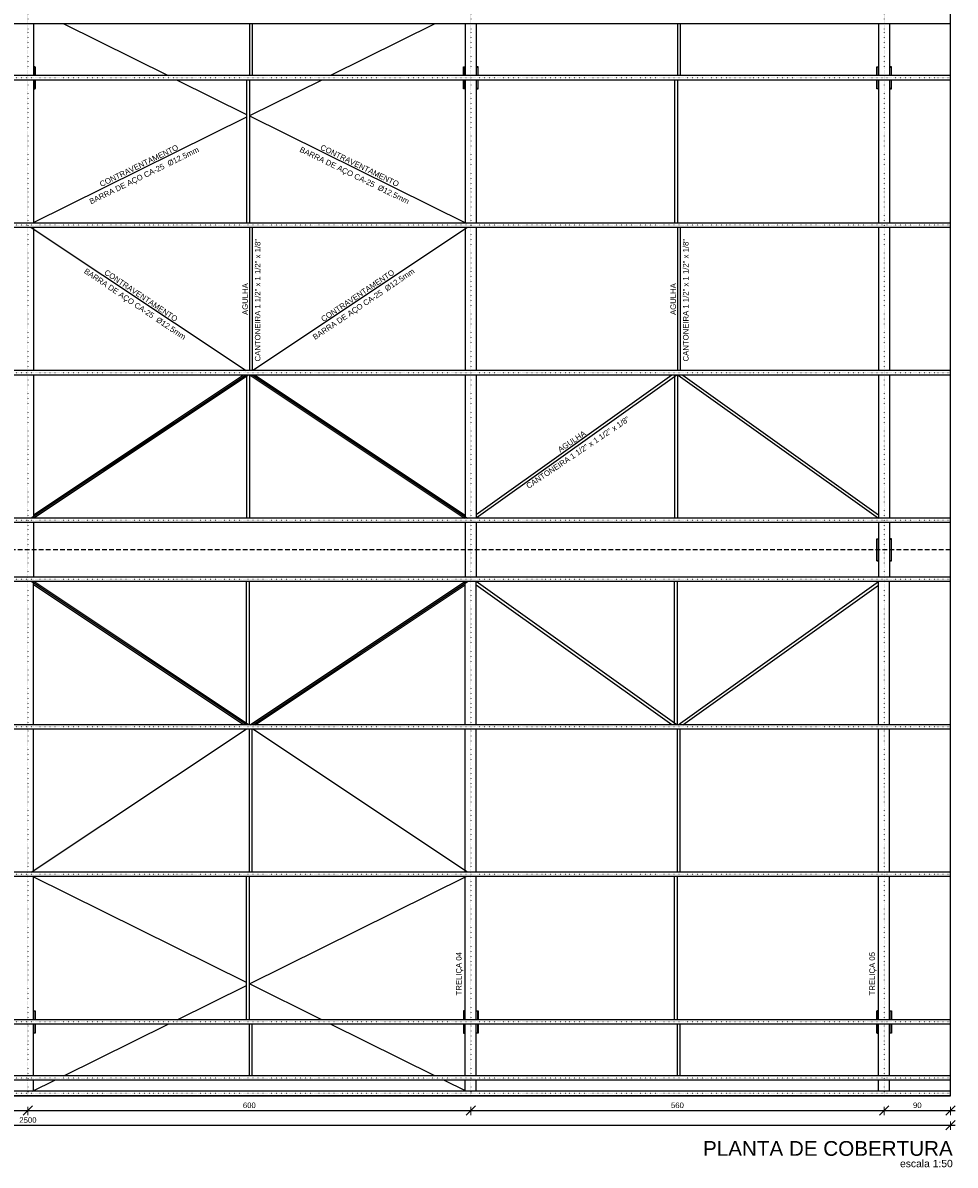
# Model space of a CAD drawing. Header units: millimetres. Extents: x 10789 to 19217, y 2620 to 5346.
# Tile 40 of 49: x 14135 to 15398, y 2620 to 4169. Entities that reach past the tile are written whole.
import ezdxf
from ezdxf.enums import TextEntityAlignment as Align

# ---------------------------------------------------------------- set-up
doc = ezdxf.new("R2010")
doc.units = ezdxf.units.MM
doc.linetypes.add('DASHED2', pattern=[9.525, 6.35, -3.175])
doc.linetypes.add('DOT2', pattern=[3.175, 0, -3.175])
for name, color, linetype in [('AGULHA', 40, 'Continuous'), ('CONTRAVENTAMENTO', 6, 'Continuous'), ('CUMEEIRA', 40, 'DASHED2'), ('PILARES', 3, 'Continuous'), ('TERÇA', 5, 'Continuous'), ('TERÇA EIXO', 5, 'DOT2'), ('TRELIÇA', 1, 'Continuous'), ('TRELIÇA EIXO', 89, 'DOT2')]:
    doc.layers.add(name, color=color, linetype=linetype)
doc.layers.add('FO-Cotas', color=4, linetype='Continuous', lineweight=5)
doc.layers.add('LC-Textos', color=7, linetype='Continuous', lineweight=20)
doc.styles.add('Annotative', font='arial.ttf')
doc.styles.add('Arial', font='arial.ttf')
doc.styles.add('MURILO', font='arial.ttf', dxfattribs={"height": 1.5})
doc.dimstyles.new('MURILO', dxfattribs={"dimscale": 0, "dimtxt": 1.5, "dimasz": 2.5, "dimexe": 1.25, "dimexo": 0, "dimtad": 1, "dimtxsty": 'Annotative', "dimblk": 'OBLIQUE', "dimcen": 2.5, "dimdle": 1.25, "dimclrd": 256, "dimclre": 256, "dimclrt": 7, "dimadec": 0, "dimazin": 0, "dimtfac": 1, "dimtmove": 0, "dimatfit": 3, "dimldrblk": 'OBLIQUE', "dimfxl": 1, "dimfxlon": 1, "dimtfillclr": 5, "dimlwe": -1, "dimarcsym": 0})

# ---------------------------------------------------------------- blocks, each defined once
blk = doc.blocks.new('_Oblique')
at = {"color": 0, "linetype": 'ByBlock', "lineweight": -2}
blk.add_line((-0.5, -0.5), (0.5, 0.5), dxfattribs=at)
blk = doc.blocks.new('*D185')
at = {"layer": 'Defpoints', "color": 0, "transparency": 16777216}
for p in [(13542.1, 2717.3), (14142.1, 2717.3), (14142.1, 2694.3)]:
    blk.add_point(p, dxfattribs=at)
at = {"layer": 'FO-Cotas', "transparency": 16777216}
for p, q in [((13542.1, 2699.3), (13542.1, 2688.1)), ((14142.1, 2699.3), (14142.1, 2688.1))]:
    blk.add_line(p, q, dxfattribs=at)
at = {"layer": 'FO-Cotas', "lineweight": -2, "transparency": 16777216}
blk.add_line((13535.9, 2694.3), (14148.4, 2694.3), dxfattribs=at)
at = {"layer": 'FO-Cotas', "lineweight": -2, "transparency": 16777216, "xscale": 12.5, "yscale": 12.5, "zscale": 12.5, "rotation": 180}
blk.add_blockref('_Oblique', (13542.1, 2694.3), dxfattribs=at)
at = {"layer": 'FO-Cotas', "lineweight": -2, "transparency": 16777216, "xscale": 12.5, "yscale": 12.5, "zscale": 12.5}
blk.add_blockref('_Oblique', (14142.1, 2694.3), dxfattribs=at)
at = {"layer": 'FO-Cotas', "color": 7, "transparency": 16777216, "insert": (13842.1, 2701.3), "char_height": 7.5, "attachment_point": 5, "style": 'Annotative'}
blk.add_mtext('600', dxfattribs=at)
blk = doc.blocks.new('*D186')
at = {"layer": 'Defpoints', "color": 0, "transparency": 16777216}
for p in [(14142.1, 2717.3), (14742.1, 2717.3), (14742.1, 2694.3)]:
    blk.add_point(p, dxfattribs=at)
at = {"layer": 'FO-Cotas', "transparency": 16777216}
for p, q in [((14142.1, 2699.3), (14142.1, 2688.1)), ((14742.1, 2699.3), (14742.1, 2688.1))]:
    blk.add_line(p, q, dxfattribs=at)
at = {"layer": 'FO-Cotas', "lineweight": -2, "transparency": 16777216}
blk.add_line((14135.9, 2694.3), (14748.4, 2694.3), dxfattribs=at)
at = {"layer": 'FO-Cotas', "lineweight": -2, "transparency": 16777216, "xscale": 12.5, "yscale": 12.5, "zscale": 12.5, "rotation": 180}
blk.add_blockref('_Oblique', (14142.1, 2694.3), dxfattribs=at)
at = {"layer": 'FO-Cotas', "lineweight": -2, "transparency": 16777216, "xscale": 12.5, "yscale": 12.5, "zscale": 12.5}
blk.add_blockref('_Oblique', (14742.1, 2694.3), dxfattribs=at)
at = {"layer": 'FO-Cotas', "color": 7, "transparency": 16777216, "insert": (14442.1, 2701.3), "char_height": 7.5, "attachment_point": 5, "style": 'Annotative'}
blk.add_mtext('600', dxfattribs=at)
blk = doc.blocks.new('*D187')
at = {"layer": 'Defpoints', "color": 0, "transparency": 16777216}
for p in [(14742.1, 2717.3), (15302.1, 2717.3), (15302.1, 2694.3)]:
    blk.add_point(p, dxfattribs=at)
at = {"layer": 'FO-Cotas', "transparency": 16777216}
for p, q in [((14742.1, 2699.3), (14742.1, 2688.1)), ((15302.1, 2699.3), (15302.1, 2688.1))]:
    blk.add_line(p, q, dxfattribs=at)
at = {"layer": 'FO-Cotas', "lineweight": -2, "transparency": 16777216}
blk.add_line((14735.9, 2694.3), (15308.4, 2694.3), dxfattribs=at)
at = {"layer": 'FO-Cotas', "lineweight": -2, "transparency": 16777216, "xscale": 12.5, "yscale": 12.5, "zscale": 12.5, "rotation": 180}
blk.add_blockref('_Oblique', (14742.1, 2694.3), dxfattribs=at)
at = {"layer": 'FO-Cotas', "lineweight": -2, "transparency": 16777216, "xscale": 12.5, "yscale": 12.5, "zscale": 12.5}
blk.add_blockref('_Oblique', (15302.1, 2694.3), dxfattribs=at)
at = {"layer": 'FO-Cotas', "color": 7, "transparency": 16777216, "insert": (15022.1, 2701.3), "char_height": 7.5, "attachment_point": 5, "style": 'Annotative'}
blk.add_mtext('560', dxfattribs=at)
blk = doc.blocks.new('*D188')
at = {"layer": 'Defpoints', "color": 0, "transparency": 16777216}
for p in [(15302.1, 2717.3), (15392.1, 2717.3), (15392.1, 2694.3)]:
    blk.add_point(p, dxfattribs=at)
at = {"layer": 'FO-Cotas', "transparency": 16777216}
for p, q in [((15302.1, 2699.3), (15302.1, 2688.1)), ((15392.1, 2699.3), (15392.1, 2688.1))]:
    blk.add_line(p, q, dxfattribs=at)
at = {"layer": 'FO-Cotas', "lineweight": -2, "transparency": 16777216}
blk.add_line((15295.9, 2694.3), (15398.4, 2694.3), dxfattribs=at)
at = {"layer": 'FO-Cotas', "lineweight": -2, "transparency": 16777216, "xscale": 12.5, "yscale": 12.5, "zscale": 12.5, "rotation": 180}
blk.add_blockref('_Oblique', (15302.1, 2694.3), dxfattribs=at)
at = {"layer": 'FO-Cotas', "lineweight": -2, "transparency": 16777216, "xscale": 12.5, "yscale": 12.5, "zscale": 12.5}
blk.add_blockref('_Oblique', (15392.1, 2694.3), dxfattribs=at)
at = {"layer": 'FO-Cotas', "color": 7, "transparency": 16777216, "insert": (15347.1, 2701.3), "char_height": 7.5, "attachment_point": 5, "style": 'Annotative'}
blk.add_mtext('90', dxfattribs=at)
blk = doc.blocks.new('*D189')
at = {"layer": 'Defpoints', "color": 0, "transparency": 16777216}
for p in [(12892.1, 2714.3), (15392.1, 2714.3), (15392.1, 2674.3)]:
    blk.add_point(p, dxfattribs=at)
at = {"layer": 'FO-Cotas', "transparency": 16777216}
for p, q in [((12892.1, 2679.3), (12892.1, 2668.1)), ((15392.1, 2679.3), (15392.1, 2668.1))]:
    blk.add_line(p, q, dxfattribs=at)
at = {"layer": 'FO-Cotas', "lineweight": -2, "transparency": 16777216}
blk.add_line((12885.9, 2674.3), (15398.4, 2674.3), dxfattribs=at)
at = {"layer": 'FO-Cotas', "lineweight": -2, "transparency": 16777216, "xscale": 12.5, "yscale": 12.5, "zscale": 12.5, "rotation": 180}
blk.add_blockref('_Oblique', (12892.1, 2674.3), dxfattribs=at)
at = {"layer": 'FO-Cotas', "lineweight": -2, "transparency": 16777216, "xscale": 12.5, "yscale": 12.5, "zscale": 12.5}
blk.add_blockref('_Oblique', (15392.1, 2674.3), dxfattribs=at)
at = {"layer": 'FO-Cotas', "color": 7, "transparency": 16777216, "insert": (14142.1, 2681.3), "char_height": 7.5, "attachment_point": 5, "style": 'Annotative'}
blk.add_mtext('2500', dxfattribs=at)

msp = doc.modelspace()

# ---------------------------------------------------------------- hatches: boundary and pattern name
at = {"layer": 'PILARES'}
h = msp.add_hatch(color=256, dxfattribs=at)
h.dxf.hatch_style = 1
h.paths.add_polyline_path([(14149.61884, 4109.3173), (14149.61884, 4108.9423), (14151.74384, 4108.9423), (14151.74384, 4097.3173), (14152.11884, 4097.3173), (14152.11884, 4109.3173)])
h.paths.add_polyline_path([(14149.61884, 4079.6923), (14149.61884, 4079.3173), (14152.11884, 4079.3173), (14152.11884, 4091.3173), (14151.74384, 4091.3173), (14151.74384, 4079.6923)])
h = msp.add_hatch(color=256, dxfattribs=at)
h.dxf.hatch_style = 1
h.paths.add_polyline_path([(14734.61884, 4079.3173), (14734.61884, 4079.6923), (14732.49384, 4079.6923), (14732.49384, 4091.3173), (14732.11884, 4091.3173), (14732.11884, 4079.3173)])
h.paths.add_polyline_path([(14734.61884, 4108.9423), (14734.61884, 4109.3173), (14732.11884, 4109.3173), (14732.11884, 4097.3173), (14732.49384, 4097.3173), (14732.49384, 4108.9423)])
h = msp.add_hatch(color=256, dxfattribs=at)
h.dxf.hatch_style = 1
h.paths.add_polyline_path([(14749.61884, 4079.6923), (14749.61884, 4079.3173), (14752.11884, 4079.3173), (14752.11884, 4091.3173), (14751.74384, 4091.3173), (14751.74384, 4079.6923)])
h.paths.add_polyline_path([(14749.61884, 4109.3173), (14749.61884, 4108.9423), (14751.74384, 4108.9423), (14751.74384, 4097.3173), (14752.11884, 4097.3173), (14752.11884, 4109.3173)])
h = msp.add_hatch(color=256, dxfattribs=at)
h.dxf.hatch_style = 1
h.paths.add_polyline_path([(15294.61884, 4108.9423), (15294.61884, 4109.3173), (15292.11884, 4109.3173), (15292.11884, 4097.3173), (15292.49384, 4097.3173), (15292.49384, 4108.9423)])
h.paths.add_polyline_path([(15294.61884, 4079.3173), (15294.61884, 4079.6923), (15292.49384, 4079.6923), (15292.49384, 4091.3173), (15292.11884, 4091.3173), (15292.11884, 4079.3173)])
h = msp.add_hatch(color=256, dxfattribs=at)
h.dxf.hatch_style = 1
h.paths.add_polyline_path([(15309.61884, 4109.3173), (15309.61884, 4108.9423), (15311.74384, 4108.9423), (15311.74384, 4097.3173), (15312.11884, 4097.3173), (15312.11884, 4109.3173)])
h.paths.add_polyline_path([(15309.61884, 4079.6923), (15309.61884, 4079.3173), (15312.11884, 4079.3173), (15312.11884, 4091.3173), (15311.74384, 4091.3173), (15311.74384, 4079.6923)])
h = msp.add_hatch(color=256, dxfattribs=at)
h.dxf.hatch_style = 1
h.paths.add_polyline_path([(15294.61884, 3439.3173), (15294.61884, 3439.6923), (15292.49384, 3439.6923), (15292.49384, 3468.9423), (15294.61884, 3468.9423), (15294.61884, 3469.3173), (15292.11884, 3469.3173), (15292.11884, 3439.3173)])
h = msp.add_hatch(color=256, dxfattribs=at)
h.dxf.hatch_style = 1
h.paths.add_polyline_path([(15309.61884, 3439.6923), (15309.61884, 3439.3173), (15312.11884, 3439.3173), (15312.11884, 3469.3173), (15309.61884, 3469.3173), (15309.61884, 3468.9423), (15311.74384, 3468.9423), (15311.74384, 3439.6923)])
h = msp.add_hatch(color=256, dxfattribs=at)
h.dxf.hatch_style = 1
h.paths.add_polyline_path([(14149.61884, 2799.3173), (14149.61884, 2799.6923), (14151.74384, 2799.6923), (14151.74384, 2811.3173), (14152.11884, 2811.3173), (14152.11884, 2799.3173)])
h.paths.add_polyline_path([(14149.61884, 2828.9423), (14149.61884, 2829.3173), (14152.11884, 2829.3173), (14152.11884, 2817.3173), (14151.74384, 2817.3173), (14151.74384, 2828.9423)])
h = msp.add_hatch(color=256, dxfattribs=at)
h.dxf.hatch_style = 1
h.paths.add_polyline_path([(14734.61884, 2829.3173), (14734.61884, 2828.9423), (14732.49384, 2828.9423), (14732.49384, 2817.3173), (14732.11884, 2817.3173), (14732.11884, 2829.3173)])
h.paths.add_polyline_path([(14734.61884, 2799.6923), (14734.61884, 2799.3173), (14732.11884, 2799.3173), (14732.11884, 2811.3173), (14732.49384, 2811.3173), (14732.49384, 2799.6923)])
h = msp.add_hatch(color=256, dxfattribs=at)
h.dxf.hatch_style = 1
h.paths.add_polyline_path([(14749.61884, 2828.9423), (14749.61884, 2829.3173), (14752.11884, 2829.3173), (14752.11884, 2817.3173), (14751.74384, 2817.3173), (14751.74384, 2828.9423)])
h.paths.add_polyline_path([(14749.61884, 2799.3173), (14749.61884, 2799.6923), (14751.74384, 2799.6923), (14751.74384, 2811.3173), (14752.11884, 2811.3173), (14752.11884, 2799.3173)])
h = msp.add_hatch(color=256, dxfattribs=at)
h.dxf.hatch_style = 1
h.paths.add_polyline_path([(15294.61884, 2799.6923), (15294.61884, 2799.3173), (15292.11884, 2799.3173), (15292.11884, 2811.3173), (15292.49384, 2811.3173), (15292.49384, 2799.6923)])
h.paths.add_polyline_path([(15294.61884, 2829.3173), (15294.61884, 2828.9423), (15292.49384, 2828.9423), (15292.49384, 2817.3173), (15292.11884, 2817.3173), (15292.11884, 2829.3173)])
h = msp.add_hatch(color=256, dxfattribs=at)
h.dxf.hatch_style = 1
h.paths.add_polyline_path([(15309.61884, 2799.3173), (15309.61884, 2799.6923), (15311.74384, 2799.6923), (15311.74384, 2811.3173), (15312.11884, 2811.3173), (15312.11884, 2799.3173)])
h.paths.add_polyline_path([(15309.61884, 2828.9423), (15309.61884, 2829.3173), (15312.11884, 2829.3173), (15312.11884, 2817.3173), (15311.74384, 2817.3173), (15311.74384, 2828.9423)])

# ---------------------------------------------------------------- linework, layer by layer
msp.add_lwpolyline([(12892.11884, 2714.3173), (15392.11884, 2714.3173), (15392.11884, 4194.3173), (12892.11884, 4194.3173)], close=True)
at = {"layer": 'AGULHA'}
for p, q in [((14442.11884, 4167.3173), (14442.11884, 4097.3173)), ((14445.92884, 4167.3173), (14445.92884, 4097.3173)), ((15022.11884, 4167.3173), (15022.11884, 4097.3173)), ((15025.92884, 4167.3173), (15025.92884, 4097.3173)), ((14438.30884, 4091.3173), (14438.30884, 3897.3173)), ((14442.11884, 4091.3173), (14442.11884, 3897.3173)), ((15018.30884, 4091.3173), (15018.30884, 3897.3173)), ((15022.11884, 4091.3173), (15022.11884, 3897.3173)), ((14442.11884, 3891.3173), (14442.11884, 3697.3173)), ((14445.92884, 3891.3173), (14445.92884, 3697.3173)), ((15022.11884, 3891.3173), (15022.11884, 3697.3173)), ((15025.92884, 3891.3173), (15025.92884, 3697.3173)), ((14434.18456, 3691.3173), (14149.61884, 3501.60683)), ((14441.05313, 3691.3173), (14150.05313, 3497.3173)), ((14438.30884, 3691.3173), (14438.30884, 3497.3173)), ((14442.11884, 3691.3173), (14442.11884, 3497.3173)), ((14443.18456, 3691.3173), (14734.18456, 3497.3173)), ((14450.05313, 3691.3173), (14734.61884, 3501.60683)), ((15021.19633, 3691.3173), (14749.61884, 3497.33338)), ((15014.64136, 3691.3173), (14749.61884, 3502.01551)), ((15018.30884, 3691.3173), (15018.30884, 3497.3173)), ((15022.11884, 3691.3173), (15022.11884, 3497.3173)), ((15023.04136, 3691.3173), (15294.61884, 3497.33338)), ((15029.59633, 3691.3173), (15294.61884, 3502.01551)), ((14434.18456, 3217.3173), (14149.61884, 3407.02778)), ((14441.05313, 3217.3173), (14150.05313, 3411.3173)), ((14438.30884, 3217.3173), (14438.30884, 3411.3173)), ((14442.11884, 3217.3173), (14442.11884, 3411.3173)), ((14443.18456, 3217.3173), (14734.18456, 3411.3173)), ((14450.05313, 3217.3173), (14734.61884, 3407.02778)), ((15021.19633, 3217.3173), (14749.61884, 3411.30122)), ((15018.30884, 3217.3173), (15018.30884, 3411.3173)), ((15022.11884, 3217.3173), (15022.11884, 3411.3173)), ((15023.04136, 3217.3173), (15294.61884, 3411.30122)), ((15014.64136, 3217.3173), (14749.61884, 3406.6191)), ((15029.59633, 3217.3173), (15294.61884, 3406.6191)), ((14442.11884, 3017.3173), (14442.11884, 3211.3173)), ((14445.92884, 3017.3173), (14445.92884, 3211.3173)), ((15022.11884, 3017.3173), (15022.11884, 3211.3173)), ((15025.92884, 3017.3173), (15025.92884, 3211.3173)), ((14438.30884, 2817.3173), (14438.30884, 3011.3173)), ((14442.11884, 2817.3173), (14442.11884, 3011.3173)), ((15018.30884, 2817.3173), (15018.30884, 3011.3173)), ((15022.11884, 2817.3173), (15022.11884, 3011.3173)), ((14442.11884, 2741.3173), (14442.11884, 2811.3173)), ((14445.92884, 2741.3173), (14445.92884, 2811.3173)), ((15022.11884, 2741.3173), (15022.11884, 2811.3173)), ((15025.92884, 2741.3173), (15025.92884, 2811.3173))]:
    msp.add_line(p, q, dxfattribs=at)
at = {"layer": 'CONTRAVENTAMENTO'}
for p, q in [((14190.60369, 4167.3173), (14332.01783, 4097.3173)), ((14693.634, 4167.3173), (14552.21985, 4097.3173)), ((14344.13905, 4091.3173), (14438.30884, 4044.70325)), ((14540.09864, 4091.3173), (14442.11884, 4042.8173)), ((14442.11884, 4042.8173), (14736.05824, 3897.3173)), ((14438.30884, 4040.93135), (14148.17945, 3897.3173)), ((14146.61884, 3891.3173), (14437.61884, 3697.3173)), ((14737.61884, 3891.3173), (14446.61884, 3697.3173)), ((14437.61884, 3691.3173), (14146.61884, 3497.3173)), ((14446.61884, 3691.3173), (14737.61884, 3497.3173)), ((14437.61884, 3217.3173), (14146.61884, 3411.3173)), ((14446.61884, 3217.3173), (14737.61884, 3411.3173)), ((14146.61884, 3017.3173), (14437.61884, 3211.3173)), ((14737.61884, 3017.3173), (14446.61884, 3211.3173)), ((14438.30884, 2867.70325), (14148.17945, 3011.3173)), ((14442.11884, 2865.8173), (14736.05824, 3011.3173)), ((14540.09864, 2817.3173), (14442.11884, 2865.8173)), ((14344.13905, 2817.3173), (14438.30884, 2863.93135)), ((14190.60369, 2741.3173), (14332.01783, 2811.3173)), ((14693.634, 2741.3173), (14552.21985, 2811.3173)), ((14148.17945, 2720.3173), (14178.48248, 2735.3173)), ((14736.05824, 2720.3173), (14705.75521, 2735.3173))]:
    msp.add_line(p, q, dxfattribs=at)
at = {"layer": 'CUMEEIRA'}
msp.add_line((15392.11884, 3454.3173), (12892.11884, 3454.3173), dxfattribs=at)
at = {"layer": 'PILARES'}
for points in [[(14152.11884, 4097.3173), (14152.11884, 4109.3173), (14149.61884, 4109.3173)], [(14149.61884, 4108.9423), (14151.74384, 4108.9423), (14151.74384, 4097.3173)], [(14732.11884, 4097.3173), (14732.11884, 4109.3173), (14734.61884, 4109.3173)], [(14734.61884, 4108.9423), (14732.49384, 4108.9423), (14732.49384, 4097.3173)], [(14752.11884, 4097.3173), (14752.11884, 4109.3173), (14749.61884, 4109.3173)], [(14749.61884, 4108.9423), (14751.74384, 4108.9423), (14751.74384, 4097.3173)], [(15292.11884, 4097.3173), (15292.11884, 4109.3173), (15294.61884, 4109.3173)], [(15294.61884, 4108.9423), (15292.49384, 4108.9423), (15292.49384, 4097.3173)], [(15312.11884, 4097.3173), (15312.11884, 4109.3173), (15309.61884, 4109.3173)], [(15309.61884, 4108.9423), (15311.74384, 4108.9423), (15311.74384, 4097.3173)], [(14151.74384, 4091.3173), (14151.74384, 4079.6923), (14149.61884, 4079.6923)], [(14149.61884, 4079.3173), (14152.11884, 4079.3173), (14152.11884, 4091.3173)], [(14734.61884, 4079.3173), (14732.11884, 4079.3173), (14732.11884, 4091.3173)], [(14732.49384, 4091.3173), (14732.49384, 4079.6923), (14734.61884, 4079.6923)], [(14751.74384, 4091.3173), (14751.74384, 4079.6923), (14749.61884, 4079.6923)], [(14749.61884, 4079.3173), (14752.11884, 4079.3173), (14752.11884, 4091.3173)], [(15294.61884, 4079.3173), (15292.11884, 4079.3173), (15292.11884, 4091.3173)], [(15292.49384, 4091.3173), (15292.49384, 4079.6923), (15294.61884, 4079.6923)], [(15311.74384, 4091.3173), (15311.74384, 4079.6923), (15309.61884, 4079.6923)], [(15309.61884, 4079.3173), (15312.11884, 4079.3173), (15312.11884, 4091.3173)], [(15294.61884, 3439.3173), (15292.11884, 3439.3173), (15292.11884, 3469.3173), (15294.61884, 3469.3173)], [(15294.61884, 3468.9423), (15292.49384, 3468.9423), (15292.49384, 3439.6923), (15294.61884, 3439.6923)], [(15309.61884, 3439.3173), (15312.11884, 3439.3173), (15312.11884, 3469.3173), (15309.61884, 3469.3173)], [(15309.61884, 3468.9423), (15311.74384, 3468.9423), (15311.74384, 3439.6923), (15309.61884, 3439.6923)], [(14149.61884, 2829.3173), (14152.11884, 2829.3173), (14152.11884, 2817.3173)], [(14151.74384, 2817.3173), (14151.74384, 2828.9423), (14149.61884, 2828.9423)], [(14734.61884, 2829.3173), (14732.11884, 2829.3173), (14732.11884, 2817.3173)], [(14732.49384, 2817.3173), (14732.49384, 2828.9423), (14734.61884, 2828.9423)], [(14749.61884, 2829.3173), (14752.11884, 2829.3173), (14752.11884, 2817.3173)], [(14751.74384, 2817.3173), (14751.74384, 2828.9423), (14749.61884, 2828.9423)], [(15294.61884, 2829.3173), (15292.11884, 2829.3173), (15292.11884, 2817.3173)], [(15292.49384, 2817.3173), (15292.49384, 2828.9423), (15294.61884, 2828.9423)], [(15309.61884, 2829.3173), (15312.11884, 2829.3173), (15312.11884, 2817.3173)], [(15311.74384, 2817.3173), (15311.74384, 2828.9423), (15309.61884, 2828.9423)], [(14152.11884, 2811.3173), (14152.11884, 2799.3173), (14149.61884, 2799.3173)], [(14149.61884, 2799.6923), (14151.74384, 2799.6923), (14151.74384, 2811.3173)], [(14732.11884, 2811.3173), (14732.11884, 2799.3173), (14734.61884, 2799.3173)], [(14734.61884, 2799.6923), (14732.49384, 2799.6923), (14732.49384, 2811.3173)], [(14752.11884, 2811.3173), (14752.11884, 2799.3173), (14749.61884, 2799.3173)], [(14749.61884, 2799.6923), (14751.74384, 2799.6923), (14751.74384, 2811.3173)], [(15292.11884, 2811.3173), (15292.11884, 2799.3173), (15294.61884, 2799.3173)], [(15294.61884, 2799.6923), (15292.49384, 2799.6923), (15292.49384, 2811.3173)], [(15312.11884, 2811.3173), (15312.11884, 2799.3173), (15309.61884, 2799.3173)], [(15309.61884, 2799.6923), (15311.74384, 2799.6923), (15311.74384, 2811.3173)]]:
    msp.add_lwpolyline(points, dxfattribs=at)
at = {"layer": 'TERÇA'}
for p, q in [((15392.11884, 4167.3173), (12892.11884, 4167.3173)), ((15392.11884, 4097.3173), (12892.11884, 4097.3173)), ((15392.11884, 4091.3173), (12892.11884, 4091.3173)), ((15392.11884, 3897.3173), (12892.11884, 3897.3173)), ((15392.11884, 3891.3173), (12892.11884, 3891.3173)), ((15392.11884, 3697.3173), (12892.11884, 3697.3173)), ((15392.11884, 3691.3173), (12892.11884, 3691.3173)), ((15392.11884, 3497.3173), (12892.11884, 3497.3173)), ((15392.11884, 3491.3173), (12892.11884, 3491.3173)), ((15392.11884, 3417.3173), (12892.11884, 3417.3173)), ((15392.11884, 3411.3173), (12892.11884, 3411.3173)), ((15392.11884, 3217.3173), (12892.11884, 3217.3173)), ((15392.11884, 3211.3173), (12892.11884, 3211.3173)), ((15392.11884, 3017.3173), (12892.11884, 3017.3173)), ((15392.11884, 3011.3173), (12892.11884, 3011.3173)), ((15392.11884, 2817.3173), (12892.11884, 2817.3173)), ((15392.11884, 2811.3173), (12892.11884, 2811.3173)), ((15392.11884, 2741.3173), (12892.11884, 2741.3173)), ((15392.11884, 2735.3173), (12892.11884, 2735.3173)), ((15392.11884, 2720.3173), (12892.11884, 2720.3173)), ((15392.11884, 2714.3173), (12892.11884, 2714.3173))]:
    msp.add_line(p, q, dxfattribs=at)
at = {"layer": 'TERÇA EIXO', "ltscale": 0.5}
for p, q in [((15392.11884, 4094.3173), (12892.11884, 4094.3173)), ((15392.11884, 3894.3173), (12892.11884, 3894.3173)), ((15392.11884, 3694.3173), (12892.11884, 3694.3173)), ((15392.11884, 3494.3173), (12892.11884, 3494.3173)), ((15392.11884, 3414.3173), (12892.11884, 3414.3173)), ((15392.11884, 3214.3173), (12892.11884, 3214.3173)), ((15392.11884, 3014.3173), (12892.11884, 3014.3173)), ((15392.11884, 2814.3173), (12892.11884, 2814.3173)), ((15392.11884, 2738.3173), (12892.11884, 2738.3173)), ((15392.11884, 2717.3173), (12892.11884, 2717.3173))]:
    msp.add_line(p, q, dxfattribs=at)
at = {"layer": 'TRELIÇA'}
for p, q in [((14149.61884, 4167.3173), (14149.61884, 4097.3173)), ((14734.61884, 4167.3173), (14734.61884, 4097.3173)), ((14749.61884, 4167.3173), (14749.61884, 4097.3173)), ((15294.61884, 4167.3173), (15294.61884, 4097.3173)), ((15309.61884, 4167.3173), (15309.61884, 4097.3173)), ((14149.61884, 4091.3173), (14149.61884, 3897.3173)), ((14734.61884, 4091.3173), (14734.61884, 3897.3173)), ((14749.61884, 4091.3173), (14749.61884, 3897.3173)), ((15294.61884, 4091.3173), (15294.61884, 3897.3173)), ((15309.61884, 4091.3173), (15309.61884, 3897.3173)), ((14149.61884, 3891.3173), (14149.61884, 3697.3173)), ((14734.61884, 3891.3173), (14734.61884, 3697.3173)), ((14749.61884, 3891.3173), (14749.61884, 3697.3173)), ((15294.61884, 3891.3173), (15294.61884, 3697.3173)), ((15309.61884, 3891.3173), (15309.61884, 3697.3173)), ((14149.61884, 3691.3173), (14149.61884, 3497.3173)), ((14734.61884, 3691.3173), (14734.61884, 3497.3173)), ((14749.61884, 3691.3173), (14749.61884, 3497.3173)), ((15294.61884, 3691.3173), (15294.61884, 3497.3173)), ((15309.61884, 3691.3173), (15309.61884, 3497.3173)), ((14149.61884, 3491.3173), (14149.61884, 3417.3173)), ((14734.61884, 3491.3173), (14734.61884, 3417.3173)), ((14749.61884, 3491.3173), (14749.61884, 3417.3173)), ((15294.61884, 3491.3173), (15294.61884, 3417.3173)), ((15309.61884, 3491.3173), (15309.61884, 3417.3173)), ((14149.61884, 3217.3173), (14149.61884, 3411.3173)), ((14734.61884, 3217.3173), (14734.61884, 3411.3173)), ((14749.61884, 3217.3173), (14749.61884, 3411.3173)), ((15294.61884, 3217.3173), (15294.61884, 3411.3173)), ((15309.61884, 3217.3173), (15309.61884, 3411.3173)), ((14149.61884, 3017.3173), (14149.61884, 3211.3173)), ((14734.61884, 3017.3173), (14734.61884, 3211.3173)), ((14749.61884, 3017.3173), (14749.61884, 3211.3173)), ((15294.61884, 3017.3173), (15294.61884, 3211.3173)), ((15309.61884, 3017.3173), (15309.61884, 3211.3173)), ((14149.61884, 2817.3173), (14149.61884, 3011.3173)), ((14734.61884, 2817.3173), (14734.61884, 3011.3173)), ((14749.61884, 2817.3173), (14749.61884, 3011.3173)), ((15294.61884, 2817.3173), (15294.61884, 3011.3173)), ((15309.61884, 2817.3173), (15309.61884, 3011.3173)), ((14149.61884, 2741.3173), (14149.61884, 2811.3173)), ((14734.61884, 2741.3173), (14734.61884, 2811.3173)), ((14749.61884, 2741.3173), (14749.61884, 2811.3173)), ((15294.61884, 2741.3173), (15294.61884, 2811.3173)), ((15309.61884, 2741.3173), (15309.61884, 2811.3173)), ((14149.61884, 2720.3173), (14149.61884, 2735.3173)), ((14734.61884, 2720.3173), (14734.61884, 2735.3173)), ((14749.61884, 2720.3173), (14749.61884, 2735.3173)), ((15294.61884, 2720.3173), (15294.61884, 2735.3173)), ((15309.61884, 2720.3173), (15309.61884, 2735.3173))]:
    msp.add_line(p, q, dxfattribs=at)
at = {"layer": 'TRELIÇA EIXO', "ltscale": 0.5}
for p, q in [((14142.11884, 4194.3173), (14142.11884, 2714.3173)), ((14742.11884, 4194.3173), (14742.11884, 2714.3173)), ((15302.11884, 4194.3173), (15302.11884, 2714.3173))]:
    msp.add_line(p, q, dxfattribs=at)

# ---------------------------------------------------------------- texts
at = {"style": 'MURILO'}
for s, rotation, p in [('BARRA DE AÇO CA-25  %%C12.5mm', 26, (14301.1574, 3958.54218)), ('CONTRAVENTAMENTO', 26, (14294.16609, 3971.81176)), ('BARRA DE AÇO CA-25  %%C12.5mm', 334, (14582.99752, 3958.58255)), ('CONTRAVENTAMENTO', 334, (14590.02562, 3971.83419)), ('CANTONEIRA 1 1/2" x 1 1/2" x 1/8" ', 90, (14457.11884, 3794.3173)), ('CANTONEIRA 1 1/2" x 1 1/2" x 1/8" ', 90, (15037.11884, 3794.3173)), ('BARRA DE AÇO CA-25  %%C12.5mm', 326, (14285.14399, 3784.5525)), ('CONTRAVENTAMENTO', 326, (14293.28132, 3795.94477)), ('BARRA DE AÇO CA-25  %%C12.5mm', 34, (14599.01736, 3784.50101)), ('CONTRAVENTAMENTO', 34, (14590.91395, 3795.91616)), ('AGULHA', 90, (14440.11884, 3794.3173)), ('AGULHA', 90, (15020.11884, 3794.3173)), ('CANTONEIRA 1 1/2" x 1 1/2" x 1/8" ', 34, (14890.4506, 3584.18565)), ('AGULHA', 34, (14881.0207, 3598.3305))]:
    msp.add_text(s, height=7.5, rotation=rotation, dxfattribs=at).set_placement(p, align=Align.CENTER)
for s, p in [('TRELIÇA 04', (14729.61884, 2850.3173)), ('TRELIÇA 05', (15289.61884, 2850.3173))]:
    msp.add_text(s, height=7.5, rotation=90, dxfattribs=at).set_placement(p)
at = {"layer": 'LC-Textos', "attachment_point": 9, "line_spacing_factor": 0.798, "style": 'Arial'}
for s, insert, char_height, width in [('PLANTA DE COBERTURA', (15395.14101, 2632.60605), 20, 787.4702832), ('escala 1:50', (15395.1409, 2617.27405), 10, 152.6428893)]:
    msp.add_mtext(s, dxfattribs=dict(at, insert=insert, char_height=char_height, width=width))

# ---------------------------------------------------------------- dimensions: what is measured, and where the dimension line sits
at = {"layer": 'FO-Cotas'}
for base, p1, p2, override, picture, middle in [((15392.11884, 2674.3173), (12892.11884, 2714.3173), (15392.11884, 2714.3173), {"dimscale": 0, "dimtix": 0, "dimtofl": 1, "dimtmove": 0, "dimatfit": 3}, '*D189', (14142.11884, 2681.2716)), ((14142.11884, 2694.3173), (13542.11884, 2717.3173), (14142.11884, 2717.3173), {"dimscale": 0, "dimtix": 0, "dimtofl": 1, "dimtmove": 1, "dimatfit": 3}, '*D185', (13842.11884, 2701.2716)), ((14742.11884, 2694.3173), (14142.11884, 2717.3173), (14742.11884, 2717.3173), {"dimscale": 0, "dimtix": 0, "dimtofl": 1, "dimtmove": 1, "dimatfit": 3}, '*D186', (14442.11884, 2701.2716)), ((15302.11884, 2694.3173), (14742.11884, 2717.3173), (15302.11884, 2717.3173), {"dimscale": 0, "dimtix": 0, "dimtofl": 1, "dimtmove": 1, "dimatfit": 3}, '*D187', (15022.11884, 2701.2716)), ((15392.11884, 2694.3173), (15302.11884, 2717.3173), (15392.11884, 2717.3173), {"dimscale": 0, "dimtix": 0, "dimtofl": 1, "dimtmove": 1, "dimatfit": 3}, '*D188', (15347.11884, 2701.2716))]:
    dim = msp.add_linear_dim(base=base, p1=p1, p2=p2, dimstyle='MURILO', override=override, dxfattribs=at)
    dim.commit()
    dim.dimension.update_dxf_attribs({"geometry": picture, "text_midpoint": middle})

doc.saveas('drawing.dxf')
